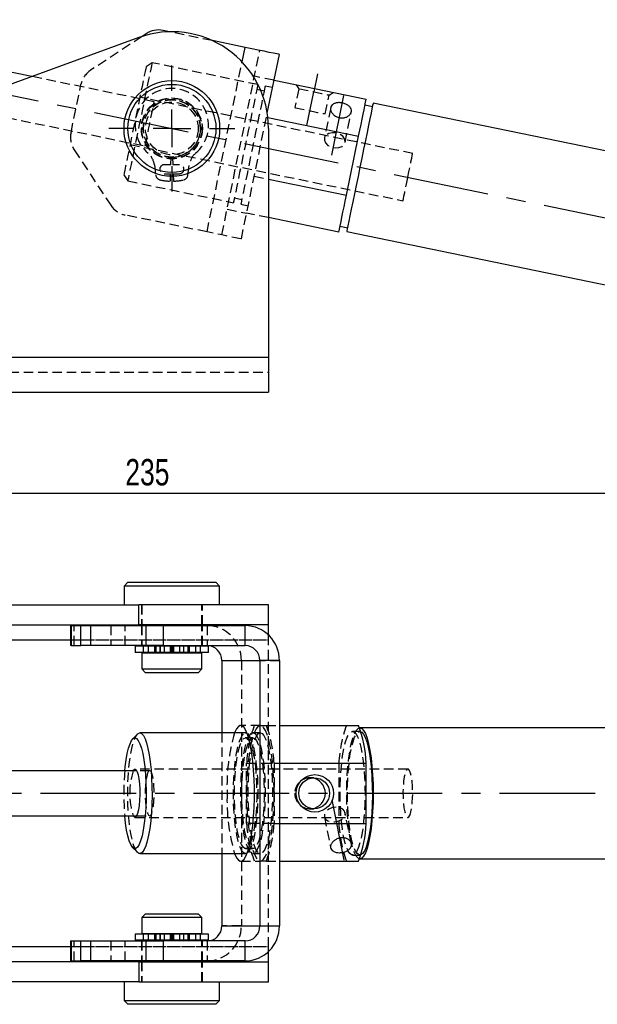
# Model space of a CAD drawing. Extents: x 31 to 414, y 9 to 274.
# Tile 5 of 8: x 146 to 222, y 131 to 261. Entities that reach past the tile are written whole.
import ezdxf

# ---------------------------------------------------------------- set-up
doc = ezdxf.new("R2010")
doc.units = 0
doc.linetypes.add('CENTERX2', pattern=[20.32, 12.7, -2.54, 2.54, -2.54])
doc.linetypes.add('HIDDEN', pattern=[1.905, 1.27, -0.635])
doc.layers.get('0').update_dxf_attribs({"linetype": 'CONTINUOUS'})
doc.styles.add('SLDTEXTSTYLE0', font='TXT', dxfattribs={"width": 0.75})
doc.dimstyles.new('SLDDIMSTYLE0', dxfattribs={"dimtxt": 3.5, "dimasz": 3.302, "dimexe": 0, "dimexo": 0.0625, "dimgap": 0.875, "dimtad": 1, "dimdec": 0, "dimrnd": 1e-09, "dimzin": 12, "dimtxsty": 'SLDTEXTSTYLE0', "dimsah": 1, "dimcen": 0.09, "dimazin": 3, "dimtfac": 1, "dimtdec": 0, "dimtofl": 0, "dimtmove": 0, "dimatfit": 3, "dimtolj": 1, "dimtzin": 12})

# ---------------------------------------------------------------- blocks, each defined once
blk = doc.blocks.new('_D')
at = {"color": 179, "linetype": 'CONTINUOUS'}
for p, q in [((54.88, 236.09), (54.88, 197.54)), ((289.81, 227.85), (289.81, 197.54)), ((54.88, 198.54), (289.81, 198.54))]:
    blk.add_line(p, q, dxfattribs=at)
for points in [[(54.88, 198.54), (58.18, 198.03), (58.18, 199.05)], [(289.81, 198.54), (286.51, 199.05), (286.51, 198.03)]]:
    blk.add_solid(points, dxfattribs=at)
at = {"color": 179, "linetype": 'CONTINUOUS', "insert": (159.73, 203.05, 0.1), "char_height": 3.5, "attachment_point": 1, "style": 'SLDTEXTSTYLE0'}
blk.add_mtext('235', dxfattribs=at)
blk = doc.blocks.new('SW_CENTERMARKSYMBOL_1')
at = {"color": 0, "linetype": 'CONTINUOUS'}
for p, q in [((0, 5), (0, 8.35)), ((0, 0), (0, 2.5)), ((-5, 0), (-8.35, 0)), ((0, 0), (-2.5, 0)), ((0, 0), (0, -2.5)), ((0, 0), (2.5, 0)), ((5, 0), (8.35, 0)), ((0, -5), (0, -8.35))]:
    blk.add_line(p, q, dxfattribs=at)

msp = doc.modelspace()

# ---------------------------------------------------------------- linework, layer by layer
at = {"color": 179, "linetype": 'CENTERX2'}
for p, q in [((95.928338, 261.342951), (258.456716, 227.827239)), ((185.265091, 254.151865), (184.773306, 251.767043)), ((183.851336, 247.296115), (184.773306, 251.767043)), ((187.12836, 243.38204), (188.757382, 251.281688)), ((107.830221, 158.701592), (258.456716, 158.701592)), ((187.136354, 157.833582), (188.749388, 149.846884))]:
    msp.add_line(p, q, dxfattribs=at)
at = {"color": 7, "linetype": 'CONTINUOUS'}
for p, q in [((161.514152, 258.974226), (99.994001, 236.582724)), ((147.320681, 253.808226), (121.769312, 259.077289)), ((162.493665, 259.482056), (161.94933, 259.12384)), ((165.573858, 259.744044), (164.748736, 259.914196)), ((175.627202, 257.670898), (171.283473, 258.566639)), ((178.576731, 248.950321), (180.181377, 256.731761)), ((179.474503, 253.303887), (191.71691, 250.779324)), ((192.53473, 249.793845), (191.555337, 249.99581)), ((260.213815, 236.347956), (192.635716, 250.283541)), ((178.656467, 248.370244), (190.707654, 245.885114)), ((178.739466, 246.912932), (178.739466, 216.562932)), ((189.090796, 238.044465), (190.707654, 245.885114)), ((178.739466, 240.17906), (189.090796, 238.044465)), ((188.081541, 233.150255), (178.739466, 235.076727)), ((188.243114, 233.933769), (189.222508, 233.731804)), ((189.121523, 233.242108), (256.699615, 219.306522)), ((96.704103, 216.562932), (178.739466, 216.562932)), ((178.739466, 216.562932), (178.739466, 211.912931)), ((96.704103, 211.912931), (178.739466, 211.912931)), ((160.054103, 186.701593), (159.554102, 186.201592)), ((159.554102, 186.201592), (159.554102, 183.701593)), ((159.895856, 186.201592), (159.554102, 186.201592)), ((172.254101, 186.201592), (159.895856, 186.201592)), ((160.054103, 186.701593), (160.36895, 186.701593)), ((160.36895, 186.701593), (171.754104, 186.701593)), ((172.254101, 186.201592), (171.754104, 186.701593)), ((172.254101, 183.701593), (172.254101, 186.201592)), ((99.994001, 183.701593), (161.514152, 183.701593)), ((161.514152, 181.051593), (161.514152, 183.701593)), ((178.739466, 183.701593), (161.514152, 183.701593)), ((178.739466, 181.051593), (178.739466, 183.701593)), ((99.994001, 181.051593), (161.514152, 181.051593)), ((152.452302, 180.951593), (152.452302, 178.301593)), ((152.452302, 180.951593), (152.514123, 180.951593)), ((152.514123, 180.951593), (152.514123, 178.301593)), ((152.514123, 180.951593), (153.829869, 180.951593)), ((153.829869, 178.301593), (153.829869, 180.951593)), ((153.829869, 180.951593), (155.118876, 180.951593)), ((155.118876, 180.951593), (155.118876, 178.301593)), ((155.118876, 180.951593), (162.493665, 180.951593)), ((178.739466, 181.051593), (161.514152, 181.051593)), ((161.904101, 181.051593), (161.904101, 180.951593)), ((162.493665, 178.301593), (162.493665, 180.951593)), ((162.493665, 180.951593), (164.748736, 180.951593)), ((164.748736, 180.951593), (164.748736, 178.301593)), ((164.748736, 180.951593), (175.627202, 180.951593)), ((169.904102, 180.951593), (169.904102, 181.051593)), ((175.627202, 178.301593), (175.627202, 180.951593)), ((178.739466, 179.696356), (178.739466, 181.051593)), ((152.514123, 178.301593), (152.452302, 178.301593)), ((152.514123, 178.301593), (153.829869, 178.301593)), ((155.118876, 178.301593), (153.829869, 178.301593)), ((162.493665, 178.301593), (155.118876, 178.301593)), ((161.031452, 178.201593), (161.031452, 177.401592)), ((170.776755, 178.201593), (161.031452, 178.201593)), ((161.904101, 178.301593), (161.904101, 178.201593)), ((164.748736, 178.301593), (162.493665, 178.301593)), ((164.748736, 178.301593), (175.627202, 178.301593)), ((169.904102, 178.201593), (169.904102, 178.301593)), ((170.776755, 177.401592), (170.776755, 178.201593)), ((170.776755, 177.401592), (161.031452, 177.401592)), ((161.904101, 177.301593), (161.904101, 175.201592)), ((169.904102, 177.301593), (161.904101, 177.301593)), ((162.104104, 177.401592), (162.104104, 177.301593)), ((169.704102, 177.301593), (169.704102, 177.401592)), ((169.904102, 175.201592), (169.904102, 177.301593)), ((161.904101, 175.201592), (162.404102, 174.701593)), ((161.904101, 175.201592), (169.904102, 175.201592)), ((169.404101, 174.701593), (169.904102, 175.201592)), ((172.536862, 176.301592), (177.58599, 176.301592)), ((172.536862, 176.301592), (172.536862, 166.701593)), ((180.181377, 176.301592), (177.58599, 176.301592)), ((177.58599, 176.301592), (177.58599, 141.101593)), ((180.181377, 176.301592), (180.181377, 141.101593)), ((169.404101, 174.701593), (162.404102, 174.701593)), ((180.181377, 167.701592), (190.707654, 167.701592)), ((258.456715, 167.401593), (190.878615, 167.401593)), ((161.32525, 166.529646), (160.701652, 165.87894)), ((175.698028, 166.701593), (161.658437, 166.701593)), ((175.698028, 166.701593), (175.924354, 166.622716)), ((180.181377, 162.704404), (191.71691, 162.704404)), ((191.71691, 154.698781), (191.71691, 162.704404)), ((161.232036, 161.701592), (126.738187, 161.701592)), ((126.738187, 155.701592), (161.232036, 155.701592)), ((180.181377, 154.698781), (191.71691, 154.698781)), ((160.701652, 151.524245), (161.32525, 150.873538)), ((161.658437, 150.701592), (175.698028, 150.701592)), ((172.536862, 150.701592), (172.536862, 141.101593)), ((180.181377, 149.701593), (190.707654, 149.701593)), ((190.878615, 150.001592), (258.456715, 150.001592)), ((162.404102, 142.701592), (161.904101, 142.201593)), ((162.404102, 142.701592), (165.904101, 142.701592)), ((165.904101, 142.701592), (169.404101, 142.701592)), ((169.904102, 142.201593), (169.404101, 142.701592)), ((161.904101, 142.201593), (161.904101, 140.101592)), ((165.904101, 142.201593), (161.904101, 142.201593)), ((169.904102, 142.201593), (165.904101, 142.201593)), ((169.904102, 140.101592), (169.904102, 142.201593)), ((172.536862, 141.101593), (177.58599, 141.101593)), ((177.58599, 141.101593), (180.181377, 141.101593)), ((161.031452, 140.001593), (161.031452, 139.201592)), ((170.776755, 140.001593), (161.031452, 140.001593)), ((161.904101, 140.101592), (165.904101, 140.101592)), ((162.104104, 140.101592), (162.104104, 140.001593)), ((165.904101, 140.101592), (169.904102, 140.101592)), ((169.704102, 140.001593), (169.704102, 140.101592)), ((170.776755, 139.201592), (170.776755, 140.001593)), ((152.452302, 139.101592), (152.452302, 136.451592)), ((152.452302, 139.101592), (152.514123, 139.101592)), ((152.514123, 139.101592), (152.514123, 136.451592)), ((152.514123, 139.101592), (153.829869, 139.101592)), ((153.829869, 136.451592), (153.829869, 139.101592)), ((153.829869, 139.101592), (155.118876, 139.101592)), ((155.118876, 139.101592), (155.118876, 136.451592)), ((155.118876, 139.101592), (162.493665, 139.101592)), ((170.776755, 139.201592), (161.031452, 139.201592)), ((161.904101, 139.201592), (161.904101, 139.101592)), ((162.493665, 136.451592), (162.493665, 139.101592)), ((162.493665, 139.101592), (164.748736, 139.101592)), ((164.748736, 139.101592), (164.748736, 136.451592)), ((175.627202, 139.101592), (164.748736, 139.101592)), ((169.904102, 139.101592), (169.904102, 139.201592)), ((175.627202, 136.451592), (175.627202, 139.101592)), ((178.739466, 136.351592), (178.739466, 137.706829)), ((161.514152, 136.351592), (99.994001, 136.351592)), ((152.514123, 136.451592), (152.452302, 136.451592)), ((152.514123, 136.451592), (153.829869, 136.451592)), ((155.118876, 136.451592), (153.829869, 136.451592)), ((162.493665, 136.451592), (155.118876, 136.451592)), ((161.514152, 136.351592), (178.739466, 136.351592)), ((161.514152, 136.351592), (161.514152, 133.701592)), ((161.904101, 136.451592), (161.904101, 136.351592)), ((164.748736, 136.451592), (162.493665, 136.451592)), ((175.627202, 136.451592), (164.748736, 136.451592)), ((169.904102, 136.351592), (169.904102, 136.451592)), ((178.739466, 133.701592), (178.739466, 136.351592)), ((161.514152, 133.701592), (99.994001, 133.701592)), ((159.554102, 133.701592), (159.554102, 131.201593)), ((161.514152, 133.701592), (178.739466, 133.701592)), ((172.254101, 131.201593), (172.254101, 133.701592)), ((159.554102, 131.201593), (160.054103, 130.701592)), ((159.554102, 131.201593), (172.254101, 131.201593)), ((171.754104, 130.701592), (160.054103, 130.701592)), ((171.754104, 130.701592), (172.254101, 131.201593))]:
    msp.add_line(p, q, dxfattribs=at)
at = {"color": 7, "linetype": 'HIDDEN'}
for p, q in [((161.94933, 259.12384), (155.118876, 254.628854)), ((171.283473, 258.566639), (165.573858, 259.744044)), ((170.578078, 233.18608), (175.627202, 257.670898)), ((172.536862, 232.78215), (177.58599, 257.266969)), ((163.274155, 255.623592), (162.48855, 255.106603)), ((177.313753, 252.728424), (163.274155, 255.623592)), ((170.578078, 233.18608), (175.227829, 255.734195)), ((163.57182, 250.457005), (147.320681, 253.808226)), ((179.474503, 253.303887), (176.879108, 253.839094)), ((152.514123, 246.348243), (153.829869, 252.728711)), ((179.272533, 252.324494), (178.293139, 252.526459)), ((182.750859, 252.184101), (182.23282, 249.671959)), ((182.412677, 252.697991), (182.750859, 252.184101)), ((197.89096, 243.584109), (161.653426, 251.056814)), ((178.158835, 251.875163), (177.179441, 252.077127)), ((186.27771, 248.837843), (186.795749, 251.349986)), ((186.795749, 251.349986), (187.309646, 251.688166)), ((136.576366, 249.897615), (162.360028, 244.580649)), ((186.996229, 249.673204), (186.161139, 245.623576)), ((175.132253, 232.246942), (178.576731, 248.950321)), ((178.46524, 248.409676), (178.656467, 248.370244)), ((188.903437, 245.058074), (189.738535, 249.107702)), ((160.360851, 244.7887), (196.598381, 237.315995)), ((152.946264, 244.093175), (157.799468, 236.718383)), ((165.766664, 242.104605), (165.795532, 243.114483)), ((166.012675, 243.114483), (166.041539, 242.104605)), ((163.582396, 242.08865), (163.762123, 240.723487)), ((165.766664, 242.104605), (164.904103, 242.104605)), ((166.904104, 242.104605), (166.041539, 242.104605)), ((168.046084, 240.723487), (168.22581, 242.08865)), ((159.525726, 240.738911), (160.042715, 239.953309)), ((164.904103, 240.904605), (165.732366, 240.904605)), ((165.704102, 239.91579), (165.732366, 240.904605)), ((166.075837, 240.904605), (166.104101, 239.91579)), ((166.075837, 240.904605), (166.904104, 240.904605)), ((176.84839, 240.569027), (178.739466, 240.17906)), ((160.042715, 239.953309), (174.08231, 237.05814)), ((174.216617, 237.709436), (175.196007, 237.507471)), ((175.061703, 236.856175), (176.041097, 236.65421)), ((170.578078, 233.18608), (159.699608, 235.429378)), ((173.243739, 236.210024), (175.839134, 235.674817)), ((178.739466, 235.076727), (175.839134, 235.674817)), ((96.704103, 216.562932), (178.739466, 216.562932)), ((96.704103, 214.562931), (178.739466, 214.562931)), ((161.854104, 183.701593), (161.854104, 181.051593)), ((161.904101, 183.701593), (161.904101, 181.051593)), ((169.904102, 181.051593), (169.904102, 183.701593)), ((169.954103, 181.051593), (169.954103, 183.701593)), ((152.946264, 178.301593), (152.946264, 180.951593)), ((157.799468, 180.951593), (157.799468, 178.301593)), ((159.699608, 178.301593), (159.699608, 180.951593)), ((161.854104, 180.951593), (161.854104, 178.301593)), ((161.904101, 180.951593), (161.904101, 178.301593)), ((169.904102, 178.301593), (169.904102, 180.951593)), ((169.954103, 178.301593), (169.954103, 180.951593)), ((170.578078, 180.951593), (170.578078, 178.301593)), ((96.704103, 179.051592), (178.739466, 179.051592)), ((152.452302, 179.051592), (178.739466, 179.051592)), ((178.739466, 179.051592), (178.739466, 179.696356)), ((178.739466, 138.351593), (178.739466, 179.051592)), ((162.104104, 178.201593), (162.104104, 177.401592)), ((162.104104, 178.201593), (162.104104, 177.401592)), ((162.743509, 178.201593), (162.743509, 177.401592)), ((163.582396, 178.201593), (163.582396, 177.401592)), ((163.762123, 178.201593), (163.762123, 177.401592)), ((164.304104, 178.201593), (164.304104, 177.401592)), ((164.337896, 178.201593), (164.337896, 177.401592)), ((164.904103, 178.201593), (164.904103, 177.401592)), ((165.704102, 178.201593), (165.704102, 177.401592)), ((165.732366, 177.401592), (165.732366, 178.201593)), ((165.766664, 178.201593), (165.766664, 177.401592)), ((165.795532, 178.201593), (165.795532, 177.401592)), ((166.012675, 178.201593), (166.012675, 177.401592)), ((166.041539, 177.401592), (166.041539, 178.201593)), ((166.075837, 178.201593), (166.075837, 177.401592)), ((166.104101, 178.201593), (166.104101, 177.401592)), ((166.904104, 178.201593), (166.904104, 177.401592)), ((167.470307, 178.201593), (167.470307, 177.401592)), ((167.504102, 177.401592), (167.504102, 178.201593)), ((168.046084, 178.201593), (168.046084, 177.401592)), ((168.22581, 178.201593), (168.22581, 177.401592)), ((169.064694, 178.201593), (169.064694, 177.401592)), ((169.704102, 177.401592), (169.704102, 178.201593)), ((169.704102, 177.401592), (169.704102, 178.201593)), ((172.536862, 176.301592), (175.132253, 176.301592)), ((175.132253, 176.301592), (180.181377, 176.301592)), ((175.132253, 176.301592), (175.132253, 141.101593)), ((177.656815, 167.701592), (175.061428, 167.701592)), ((177.656815, 167.701592), (178.46524, 167.701592)), ((178.46524, 167.701592), (180.181377, 167.701592)), ((172.536862, 166.701593), (172.536862, 150.701592)), ((176.677421, 166.036593), (175.698028, 166.036593)), ((177.656815, 166.701593), (176.677421, 166.701593)), ((190.878615, 166.901593), (189.899222, 166.901593)), ((190.878615, 166.901593), (191.009112, 166.876097)), ((175.839134, 154.698781), (175.839134, 162.704404)), ((175.839134, 162.704404), (179.474503, 162.704404)), ((179.474503, 162.704404), (180.181377, 162.704404)), ((179.474503, 162.704404), (179.474503, 154.698781)), ((188.081541, 162.704404), (188.081541, 154.698781)), ((197.244667, 161.901592), (161.00714, 161.901592)), ((162.965924, 161.701592), (161.232036, 161.701592)), ((184.773304, 160.766592), (184.255265, 160.766592)), ((161.00714, 155.501593), (197.244667, 155.501593)), ((161.232036, 155.701592), (162.965924, 155.701592)), ((184.255265, 156.636593), (184.773304, 156.636593)), ((186.159999, 155.59601), (186.994158, 151.4658)), ((189.738744, 152.020109), (188.904584, 156.15032)), ((179.474503, 154.698781), (175.839134, 154.698781)), ((179.474503, 154.698781), (180.181377, 154.698781)), ((175.698028, 151.366592), (176.677421, 151.366592)), ((176.677421, 150.701592), (177.656815, 150.701592)), ((189.899222, 150.501592), (190.878615, 150.501592)), ((175.061428, 149.701593), (177.656815, 149.701593)), ((178.46524, 149.701593), (177.656815, 149.701593)), ((178.46524, 149.701593), (180.181377, 149.701593)), ((175.132253, 141.101593), (172.536862, 141.101593)), ((175.132253, 141.101593), (180.181377, 141.101593)), ((162.104104, 140.001593), (162.104104, 139.201592)), ((162.104104, 140.001593), (162.104104, 139.201592)), ((162.743509, 140.001593), (162.743509, 139.201592)), ((163.582396, 140.001593), (163.582396, 139.201592)), ((163.762123, 140.001593), (163.762123, 139.201592)), ((164.304104, 140.001593), (164.304104, 139.201592)), ((164.337896, 140.001593), (164.337896, 139.201592)), ((164.904103, 140.001593), (164.904103, 139.201592)), ((165.704102, 140.001593), (165.704102, 139.201592)), ((165.732366, 139.201592), (165.732366, 140.001593)), ((165.766664, 140.001593), (165.766664, 139.201592)), ((165.795532, 140.001593), (165.795532, 139.201592)), ((166.012675, 140.001593), (166.012675, 139.201592)), ((166.041539, 139.201592), (166.041539, 140.001593)), ((166.075837, 140.001593), (166.075837, 139.201592)), ((166.104101, 140.001593), (166.104101, 139.201592)), ((166.904104, 140.001593), (166.904104, 139.201592)), ((167.470307, 140.001593), (167.470307, 139.201592)), ((167.504102, 139.201592), (167.504102, 140.001593)), ((168.046084, 140.001593), (168.046084, 139.201592)), ((168.22581, 140.001593), (168.22581, 139.201592)), ((169.064694, 140.001593), (169.064694, 139.201592)), ((169.704102, 139.201592), (169.704102, 140.001593)), ((169.704102, 139.201592), (169.704102, 140.001593)), ((152.946264, 136.451592), (152.946264, 139.101592)), ((157.799468, 139.101592), (157.799468, 136.451592)), ((159.699608, 136.451592), (159.699608, 139.101592)), ((161.854104, 139.101592), (161.854104, 136.451592)), ((161.904101, 139.101592), (161.904101, 136.451592)), ((169.904102, 136.451592), (169.904102, 139.101592)), ((169.954103, 136.451592), (169.954103, 139.101592)), ((170.578078, 139.101592), (170.578078, 136.451592)), ((96.704103, 138.351593), (178.739466, 138.351593)), ((152.452302, 138.351593), (178.739466, 138.351593)), ((178.739466, 137.706829), (178.739466, 138.351593)), ((161.854104, 136.351592), (161.854104, 133.701592)), ((161.904101, 136.351592), (161.904101, 133.701592)), ((169.904102, 133.701592), (169.904102, 136.351592)), ((169.954103, 133.701592), (169.954103, 136.351592))]:
    msp.add_line(p, q, dxfattribs=at)
at = {"color": 8, "linetype": 'CONTINUOUS'}
for p, q in [((175.227829, 255.734195), (175.627202, 257.670898)), ((96.704103, 179.051592), (152.452302, 179.051592)), ((96.704103, 138.351593), (152.452302, 138.351593))]:
    msp.add_line(p, q, dxfattribs=at)
at = {"color": 7, "linetype": 'CONTINUOUS', "flags": 128}
for points in [[(180.181377, 256.731761), (180.09387, 256.749806), (179.834709, 256.803249), (179.413863, 256.890034), (178.847492, 257.006828), (178.157367, 257.149141), (177.370012, 257.311506), (176.515677, 257.487682), (175.627202, 257.670898)], [(192.635716, 250.283541), (192.617827, 250.196813), (192.56454, 249.938392), (192.476929, 249.513541), (192.356781, 248.930907), (192.20654, 248.202352), (192.029268, 247.342707), (191.828572, 246.369472), (191.608541, 245.302458), (191.373647, 244.163388), (191.128679, 242.975449), (190.878615, 241.762825), (190.628559, 240.5502), (190.383584, 239.362261), (190.148697, 238.223191), (189.928659, 237.156177), (189.727963, 236.182941), (189.550691, 235.323296), (189.400457, 234.594741), (189.280309, 234.012108), (189.192698, 233.587257), (189.139404, 233.328836), (189.121523, 233.242108)], [(190.707654, 245.885114), (190.870755, 246.676041), (191.025682, 247.427355), (191.171147, 248.132739), (191.305914, 248.786262), (191.428848, 249.382428), (191.538923, 249.916226), (191.635214, 250.383167), (191.71691, 250.779324)], [(188.081541, 233.150255), (188.163236, 233.546412), (188.25952, 234.013353), (188.369602, 234.54715), (188.492537, 235.143317), (188.627303, 235.79684), (188.772761, 236.502224), (188.927696, 237.253538), (189.090796, 238.044465)], [(174.228702, 150.701592), (174.264603, 150.612446), (174.499728, 150.142084), (174.745784, 149.838323), (174.997986, 149.707075), (175.251425, 149.750895), (175.501161, 149.968931), (175.742344, 150.356938), (175.970264, 150.907364), (176.180505, 151.609496), (176.36896, 152.449667), (176.531964, 153.411525), (176.666342, 154.476348), (176.769488, 155.623411), (176.839389, 156.830387), (176.874683, 158.073784), (176.874683, 159.329401), (176.839389, 160.572798), (176.769488, 161.779774), (176.666342, 162.926837), (176.531964, 163.99166), (176.36896, 164.953518), (176.180505, 165.793689), (175.970264, 166.495821), (175.742344, 167.046247), (175.501161, 167.434254), (175.251425, 167.65229), (174.997986, 167.69611), (174.745784, 167.564862), (174.499728, 167.261101), (174.264603, 166.790739), (174.228702, 166.701593)], [(190.833152, 167.398679), (190.878615, 167.401593), (191.128679, 167.313039), (191.373647, 167.049181), (191.608541, 166.615391), (191.828572, 166.020498), (192.029268, 165.276614), (192.20654, 164.398881), (192.356781, 163.405168), (192.476929, 162.315703), (192.56454, 161.152666), (192.617827, 159.939732), (192.635716, 158.701592), (192.617827, 157.463453), (192.56454, 156.250519), (192.476929, 155.087482), (192.356781, 153.998017), (192.20654, 153.004304), (192.029268, 152.126571), (191.828572, 151.382687), (191.608541, 150.787794), (191.373647, 150.354004), (191.128679, 150.090146), (190.878615, 150.001592), (190.833152, 150.004506)], [(161.00714, 166.036593), (161.233277, 165.950629), (161.454112, 165.694755), (161.664472, 165.274967), (161.859423, 164.701105), (162.0344, 163.986619), (162.185297, 163.148256), (162.308578, 162.205667), (162.401356, 161.180946), (162.461456, 160.098111), (162.487466, 158.982543), (162.478779, 157.86039), (162.435595, 156.757953), (162.358933, 155.701074), (162.250586, 154.714525), (162.113093, 153.821429), (161.949676, 153.042719), (161.764168, 152.396649), (161.560916, 151.898362), (161.344685, 151.559537), (161.120538, 151.388115), (160.893739, 151.388115), (160.669596, 151.559537), (160.453361, 151.898362), (160.250109, 152.396649), (160.064601, 153.042719), (159.901184, 153.821429), (159.763691, 154.714525), (159.655344, 155.701074), (159.655296, 155.701592)], [(159.655296, 161.701592), (159.705699, 162.205667), (159.82898, 163.148256), (159.97988, 163.986619), (160.154854, 164.701105), (160.349805, 165.274967), (160.560165, 165.694755), (160.781004, 165.950629), (161.00714, 166.036593)], [(161.658437, 166.701593), (161.893685, 166.61634), (162.123923, 166.362397), (162.34424, 165.945178), (162.549936, 165.373575), (162.736636, 164.65977), (162.900355, 163.818977), (163.037602, 162.869115), (163.145457, 161.83043), (163.221617, 160.72506), (163.264461, 159.576562), (163.273078, 158.409416), (163.24728, 157.248498), (163.187616, 156.118549), (163.095363, 155.043654), (162.972484, 154.046721), (162.821599, 153.148999), (162.645922, 152.369621), (162.449196, 151.725197), (162.235622, 151.229463), (162.009743, 150.892985), (161.776376, 150.722934), (161.540494, 150.722934), (161.32525, 150.873538)], [(161.32525, 166.529646), (161.423184, 166.61634), (161.658437, 166.701593)], [(191.009112, 166.876097), (191.119746, 166.814208), (191.355743, 166.553918), (191.581563, 166.126268), (191.792407, 165.540375), (191.983775, 164.808724), (192.151584, 163.946911), (192.292266, 162.973303), (192.402818, 161.908651), (192.480878, 160.775646), (192.524799, 159.598436), (192.533628, 158.402112), (192.507186, 157.21217), (192.446031, 156.053973), (192.351468, 154.952205), (192.225516, 153.930349), (192.070857, 153.010184), (191.890792, 152.211321), (191.689149, 151.550787), (191.470229, 151.042661), (191.238709, 150.69777), (191.009112, 150.527088)], [(161.00714, 161.901592), (161.156182, 161.815336), (161.297191, 161.561217), (161.422566, 161.152935), (161.525541, 160.6125), (161.600572, 159.969048), (161.64361, 159.257267), (161.652335, 158.515529), (161.626276, 157.783822), (161.566839, 157.101593), (161.477231, 156.505619), (161.36228, 156.028031), (161.228184, 155.694576), (161.082168, 155.52323), (160.932109, 155.52323), (160.786097, 155.694576), (160.782241, 155.701592)], [(160.782241, 161.701592), (160.858095, 161.815336), (161.00714, 161.901592)], [(175.924354, 150.780469), (175.81597, 150.722934), (175.698028, 150.701592)]]:
    msp.add_lwpolyline(points, dxfattribs=at)
at = {"color": 7, "linetype": 'HIDDEN', "flags": 128}
for points in [[(162.48855, 255.106603), (162.478779, 255.059205), (162.435595, 254.849806), (162.358933, 254.478042), (162.250586, 253.952629), (162.113093, 253.28588), (161.949676, 252.493424), (161.764168, 251.593836), (161.560916, 250.608201), (161.344685, 249.559622), (161.120538, 248.472675), (160.893739, 247.372839), (160.669596, 246.285893), (160.453361, 245.237313), (160.250109, 244.251678), (160.064601, 243.35209), (159.901184, 242.559634), (159.763691, 241.892886), (159.655344, 241.367472), (159.578681, 240.995709), (159.535502, 240.786309), (159.525726, 240.738911)], [(163.274155, 255.623592), (163.273078, 255.618365), (163.24728, 255.49326), (163.187616, 255.20394), (163.095363, 254.756572), (162.972484, 254.160691), (162.821599, 253.428996), (162.645922, 252.577083), (162.449196, 251.623109), (162.235622, 250.587405), (162.009743, 249.492047), (161.776376, 248.360379), (161.540494, 247.216522), (161.307131, 246.084854), (161.081251, 244.989496), (160.867673, 243.953792), (160.670948, 242.999817), (160.495274, 242.147905), (160.344385, 241.41621), (160.221506, 240.820328), (160.129253, 240.372961), (160.069593, 240.083641), (160.043791, 239.958536), (160.042715, 239.953309)], [(177.313753, 252.728424), (177.312673, 252.723197), (177.286871, 252.598092), (177.227214, 252.308772), (177.134961, 251.861404), (177.012079, 251.265522), (176.86119, 250.533828), (176.685513, 249.681915), (176.488795, 248.72794), (176.275217, 247.692237), (176.049337, 246.596878), (175.81597, 245.465211), (175.580092, 244.321353), (175.346725, 243.189686), (175.120846, 242.094327), (174.907268, 241.058624), (174.710542, 240.104649), (174.534869, 239.252736), (174.38398, 238.521041), (174.261101, 237.92516), (174.168848, 237.477792), (174.109187, 237.188473), (174.083386, 237.063367), (174.08231, 237.05814)], [(178.293139, 252.526459), (178.292066, 252.521231), (178.266265, 252.396126), (178.206601, 252.106807), (178.114348, 251.659439), (177.991473, 251.063557), (177.840584, 250.331863), (177.664906, 249.47995), (177.468189, 248.525975), (177.25461, 247.490272), (177.028731, 246.394913), (176.795364, 245.263246), (176.559486, 244.119388), (176.326119, 242.98772), (176.10024, 241.892362), (175.886661, 240.856659), (175.689936, 239.902685), (175.514259, 239.050771), (175.363377, 238.319077), (175.240495, 237.723195), (175.148242, 237.275827), (175.088577, 236.986507), (175.062784, 236.861402), (175.061703, 236.856175)], [(182.750859, 252.184101), (182.840713, 252.165572), (183.10228, 252.111633), (183.512331, 252.027074), (184.034423, 251.919412), (184.622169, 251.79821), (185.223341, 251.674239), (185.784527, 251.558514), (186.255865, 251.461318), (186.59547, 251.391287), (186.773159, 251.354644), (186.795749, 251.349986)], [(162.360028, 244.580649), (162.364446, 244.602071), (162.399404, 244.771583), (162.467283, 245.100754), (162.56414, 245.570454), (162.684352, 246.153388), (162.820925, 246.815675), (162.965924, 247.518827), (163.110924, 248.221979), (163.247496, 248.884267), (163.367708, 249.4672), (163.464565, 249.9369), (163.532448, 250.266071), (163.567402, 250.435583), (163.57182, 250.457005)], [(182.23282, 249.671959), (182.322674, 249.65343), (182.584242, 249.59949), (182.994292, 249.514932), (183.516384, 249.407269), (184.10413, 249.286068), (184.705303, 249.162097), (185.266488, 249.046372), (185.737826, 248.949176), (186.077424, 248.879145), (186.25512, 248.842501), (186.27771, 248.837843)], [(187.732228, 246.310375), (187.223405, 246.347045), (186.756306, 246.247819), (186.394007, 246.026099), (186.185435, 245.711829), (186.158769, 245.347453), (186.317601, 244.982181), (186.640487, 244.665347), (187.083811, 244.43974), (187.587709, 244.335829), (188.084119, 244.367649), (188.506, 244.530901), (188.796379, 244.803538), (188.916036, 245.148739), (188.848809, 245.519882), (188.603782, 245.866843), (188.214042, 246.142762), (187.732228, 246.310375)], [(197.244667, 240.450052), (197.393716, 241.172815), (197.534726, 241.856614), (197.660096, 242.464584), (197.763071, 242.963951), (197.838106, 243.327793), (197.88114, 243.536495), (197.89096, 243.584109)], [(196.598381, 237.315995), (196.608201, 237.363609), (196.651236, 237.572311), (196.726271, 237.936152), (196.829245, 238.435519), (196.954616, 239.043489), (197.095626, 239.727289), (197.244667, 240.450052)], [(175.132253, 232.246942), (175.044746, 232.264987), (174.785585, 232.31843), (174.364735, 232.405217), (173.798364, 232.52201), (173.108243, 232.664324), (172.320884, 232.826688), (171.466552, 233.002863), (170.578078, 233.18608)], [(175.839134, 158.701592), (175.856822, 157.449035), (175.909542, 156.220856), (175.996274, 155.040963), (176.115335, 153.932319), (176.264391, 152.916504), (176.440545, 152.013289), (176.640377, 151.240254), (176.859998, 150.612446), (177.095123, 150.142084), (177.341179, 149.838323), (177.593381, 149.707075), (177.846812, 149.750895), (178.096556, 149.968931), (178.337731, 150.356938), (178.565659, 150.907364), (178.775892, 151.609496), (178.964347, 152.449667), (179.127351, 153.411525), (179.261737, 154.476348), (179.364883, 155.623411), (179.434777, 156.830387), (179.47007, 158.073784), (179.47007, 159.329401), (179.434777, 160.572798), (179.364883, 161.779774), (179.261737, 162.926837), (179.127351, 163.99166), (178.964347, 164.953518), (178.775892, 165.793689), (178.565659, 166.495821), (178.337731, 167.046247), (178.096556, 167.434254), (177.846812, 167.65229), (177.593381, 167.69611), (177.341179, 167.564862), (177.095123, 167.261101), (176.859998, 166.790739), (176.640377, 166.162931), (176.440545, 165.389896), (176.264391, 164.486681), (176.115335, 163.470866), (175.996274, 162.362222), (175.909542, 161.182329), (175.856822, 159.95415), (175.839134, 158.701592)], [(190.833152, 150.004506), (190.628559, 150.090146), (190.383584, 150.354004), (190.148697, 150.787794), (189.928659, 151.382687), (189.727963, 152.126571), (189.550691, 153.004304), (189.400457, 153.998017), (189.280309, 155.087482), (189.192698, 156.250519), (189.139404, 157.463453), (189.121523, 158.701592), (189.139404, 159.939732), (189.192698, 161.152666), (189.280309, 162.315703), (189.400457, 163.405168), (189.550691, 164.398881), (189.727963, 165.276614), (189.928659, 166.020498), (190.148697, 166.615391), (190.383584, 167.049181), (190.628559, 167.313039), (190.833152, 167.398679)], [(161.32525, 150.873538), (161.307131, 150.892985), (161.081251, 151.229463), (160.867673, 151.725197), (160.670948, 152.369621), (160.495274, 153.148999), (160.344385, 154.046721), (160.221506, 155.043654), (160.129253, 156.118549), (160.069593, 157.248498), (160.043791, 158.409416), (160.052408, 159.576562), (160.095253, 160.72506), (160.171412, 161.83043), (160.279267, 162.869115), (160.416518, 163.818977), (160.580233, 164.65977), (160.766934, 165.373575), (160.972633, 165.945178), (161.192947, 166.362397), (161.32525, 166.529646)], [(175.698028, 150.701592), (175.580092, 150.722934), (175.346725, 150.892985), (175.120846, 151.229463), (174.907268, 151.725197), (174.710542, 152.369621), (174.534869, 153.148999), (174.38398, 154.046721), (174.261101, 155.043654), (174.168848, 156.118549), (174.109187, 157.248498), (174.083386, 158.409416), (174.092003, 159.576562), (174.134847, 160.72506), (174.211007, 161.83043), (174.318862, 162.869115), (174.456113, 163.818977), (174.619832, 164.65977), (174.806528, 165.373575), (175.012224, 165.945178), (175.232545, 166.362397), (175.462783, 166.61634), (175.698028, 166.701593), (175.698028, 166.701593)], [(175.698028, 166.036593), (175.924168, 165.950629), (176.145003, 165.694755), (176.355362, 165.274967), (176.550314, 164.701105), (176.725291, 163.986619), (176.876188, 163.148256), (176.999473, 162.205667), (177.092247, 161.180946), (177.152344, 160.098111), (177.178354, 158.982543), (177.169666, 157.86039), (177.12649, 156.757953), (177.049824, 155.701074), (176.941477, 154.714525), (176.803984, 153.821429), (176.640571, 153.042719), (176.455059, 152.396649), (176.251807, 151.898362), (176.035576, 151.559537), (175.811433, 151.388115), (175.58463, 151.388115), (175.360486, 151.559537), (175.144256, 151.898362), (174.941004, 152.396649), (174.755492, 153.042719), (174.592078, 153.821429), (174.454581, 154.714525), (174.346235, 155.701074), (174.269572, 156.757953), (174.226393, 157.86039), (174.217705, 158.982543), (174.243715, 160.098111), (174.303812, 161.180946), (174.39659, 162.205667), (174.519871, 163.148256), (174.670771, 163.986619), (174.845748, 164.701105), (175.0407, 165.274967), (175.25106, 165.694755), (175.471895, 165.950629), (175.698028, 166.036593)], [(176.677421, 166.701593), (176.912673, 166.61634), (177.142911, 166.362397), (177.363225, 165.945178), (177.568928, 165.373575), (177.755625, 164.65977), (177.919344, 163.818977), (178.056591, 162.869115), (178.164445, 161.83043), (178.240605, 160.72506), (178.283453, 159.576562), (178.292066, 158.409416), (178.266265, 157.248498), (178.206601, 156.118549), (178.114348, 155.043654), (177.991473, 154.046721), (177.840584, 153.148999), (177.664906, 152.369621), (177.468189, 151.725197), (177.25461, 151.229463), (177.028731, 150.892985), (176.795364, 150.722934), (176.559486, 150.722934), (176.326119, 150.892985), (176.10024, 151.229463), (175.886661, 151.725197), (175.689936, 152.369621), (175.514259, 153.148999), (175.363377, 154.046721), (175.240495, 155.043654), (175.148242, 156.118549), (175.088577, 157.248498), (175.062784, 158.409416), (175.071396, 159.576562), (175.114237, 160.72506), (175.190405, 161.83043), (175.298252, 162.869115), (175.435506, 163.818977), (175.599225, 164.65977), (175.785922, 165.373575), (175.991618, 165.945178), (176.211939, 166.362397), (176.442169, 166.61634), (176.677421, 166.701593)], [(176.677421, 166.036593), (176.903561, 165.950629), (177.124396, 165.694755), (177.334756, 165.274967), (177.529708, 164.701105), (177.704685, 163.986619), (177.855582, 163.148256), (177.978859, 162.205667), (178.071641, 161.180946), (178.131737, 160.098111), (178.157747, 158.982543), (178.14906, 157.86039), (178.105884, 156.757953), (178.029217, 155.701074), (177.920871, 154.714525), (177.783378, 153.821429), (177.619964, 153.042719), (177.434452, 152.396649), (177.231201, 151.898362), (177.01497, 151.559537), (176.790827, 151.388115), (176.564023, 151.388115), (176.33988, 151.559537), (176.123642, 151.898362), (175.92039, 152.396649), (175.734886, 153.042719), (175.571472, 153.821429), (175.433979, 154.714525), (175.325625, 155.701074), (175.248966, 156.757953), (175.205783, 157.86039), (175.197095, 158.982543), (175.223105, 160.098111), (175.283209, 161.180946), (175.375984, 162.205667), (175.499268, 163.148256), (175.650165, 163.986619), (175.825134, 164.701105), (176.020094, 165.274967), (176.230453, 165.694755), (176.451289, 165.950629), (176.677421, 166.036593)], [(175.924354, 166.622716), (175.93328, 166.61634), (176.163517, 166.362397), (176.383831, 165.945178), (176.589534, 165.373575), (176.776231, 164.65977), (176.93995, 163.818977), (177.077197, 162.869115), (177.185052, 161.83043), (177.261211, 160.72506), (177.30406, 159.576562), (177.312673, 158.409416), (177.286871, 157.248498), (177.227214, 156.118549), (177.134961, 155.043654), (177.012079, 154.046721), (176.86119, 153.148999), (176.685513, 152.369621), (176.488795, 151.725197), (176.275217, 151.229463), (176.049337, 150.892985), (175.924354, 150.780469)], [(177.656815, 166.701593), (177.892067, 166.61634), (178.122305, 166.362397), (178.342619, 165.945178), (178.548314, 165.373575), (178.735018, 164.65977), (178.898737, 163.818977), (179.035984, 162.869115), (179.143839, 161.83043), (179.219999, 160.72506), (179.26284, 159.576562), (179.27146, 158.409416), (179.245659, 157.248498), (179.185994, 156.118549), (179.093741, 155.043654), (178.970866, 154.046721), (178.819977, 153.148999), (178.6443, 152.369621), (178.447575, 151.725197), (178.234004, 151.229463), (178.008125, 150.892985), (177.774758, 150.722934), (177.538872, 150.722934), (177.305513, 150.892985), (177.079633, 151.229463), (176.866055, 151.725197), (176.66933, 152.369621), (176.493653, 153.148999), (176.342764, 154.046721), (176.219889, 155.043654), (176.127635, 156.118549), (176.067971, 157.248498), (176.04217, 158.409416), (176.05079, 159.576562), (176.093631, 160.72506), (176.169791, 161.83043), (176.277645, 162.869115), (176.4149, 163.818977), (176.578612, 164.65977), (176.765316, 165.373575), (176.971011, 165.945178), (177.191325, 166.362397), (177.421563, 166.61634), (177.656815, 166.701593)], [(189.899222, 166.901593), (190.14036, 166.814208), (190.376349, 166.553918), (190.602176, 166.126268), (190.813013, 165.540375), (191.004381, 164.808724), (191.172191, 163.946911), (191.312872, 162.973303), (191.423424, 161.908651), (191.501484, 160.775646), (191.545405, 159.598436), (191.554234, 158.402112), (191.527792, 157.21217), (191.466637, 156.053973), (191.372075, 154.952205), (191.246123, 153.930349), (191.091463, 153.010184), (190.911398, 152.211321), (190.709755, 151.550787), (190.490842, 151.042661), (190.259316, 150.69777), (190.020115, 150.523467), (189.778336, 150.523467), (189.539135, 150.69777), (189.307608, 151.042661), (189.088695, 151.550787), (188.887053, 152.211321), (188.70698, 153.010184), (188.552328, 153.930349), (188.426376, 154.952205), (188.331813, 156.053973), (188.270659, 157.21217), (188.244217, 158.402112), (188.253046, 159.598436), (188.296959, 160.775646), (188.375026, 161.908651), (188.485578, 162.973303), (188.62626, 163.946911), (188.794069, 164.808724), (188.985438, 165.540375), (189.196274, 166.126268), (189.422101, 166.553918), (189.658091, 166.814208), (189.899222, 166.901593)], [(191.009112, 150.527088), (190.999508, 150.523467), (190.75773, 150.523467), (190.518529, 150.69777), (190.287002, 151.042661), (190.068089, 151.550787), (189.866446, 152.211321), (189.686373, 153.010184), (189.531714, 153.930349), (189.40577, 154.952205), (189.311207, 156.053973), (189.250052, 157.21217), (189.22361, 158.402112), (189.232439, 159.598436), (189.276353, 160.775646), (189.35442, 161.908651), (189.464972, 162.973303), (189.605654, 163.946911), (189.773463, 164.808724), (189.964831, 165.540375), (190.175668, 166.126268), (190.401495, 166.553918), (190.637485, 166.814208), (190.878615, 166.901593), (190.878615, 166.901593)], [(162.965924, 161.701592), (162.820925, 161.614418), (162.684352, 161.357961), (162.56414, 160.947125), (162.467283, 160.405787), (162.399404, 159.765407), (162.364446, 159.063202), (162.364446, 158.339982), (162.399404, 157.637778), (162.467283, 156.997398), (162.56414, 156.45606), (162.684352, 156.045224), (162.820925, 155.788767), (162.965924, 155.701592), (163.110924, 155.788767), (163.247496, 156.045224), (163.367708, 156.45606), (163.464565, 156.997398), (163.532448, 157.637778), (163.567402, 158.339982), (163.567402, 159.063202), (163.532448, 159.765407), (163.464565, 160.405787), (163.367708, 160.947125), (163.247496, 161.357961), (163.110924, 161.614418), (162.965924, 161.701592)], [(197.244667, 155.501593), (197.393716, 155.587849), (197.534726, 155.841968), (197.660096, 156.25025), (197.763071, 156.790685), (197.838106, 157.434137), (197.88114, 158.145918), (197.889865, 158.887656), (197.86381, 159.619363), (197.80437, 160.301592), (197.714761, 160.897566), (197.599814, 161.375153), (197.465711, 161.708609), (197.319702, 161.879955), (197.16964, 161.879955), (197.023623, 161.708609), (196.889528, 161.375153), (196.77458, 160.897566), (196.684972, 160.301592), (196.625531, 159.619363), (196.599477, 158.887656), (196.608201, 158.145918), (196.651236, 157.434137), (196.726271, 156.790685), (196.829245, 156.25025), (196.954616, 155.841968), (197.095626, 155.587849), (197.244667, 155.501593)], [(187.732228, 156.863115), (187.223405, 156.796266), (186.756306, 156.604747), (186.394007, 156.314424), (186.185435, 155.964506), (186.158769, 155.602253), (186.317601, 155.276588), (186.640487, 155.031493), (187.083811, 154.900072), (187.587709, 154.900072), (188.084119, 155.031493), (188.506, 155.276588), (188.796379, 155.602253), (188.916036, 155.964506), (188.848809, 156.314424), (188.603782, 156.604747), (188.214042, 156.796266), (187.732228, 156.863115)]]:
    msp.add_lwpolyline(points, dxfattribs=at)
at = {"color": 7, "linetype": 'CONTINUOUS'}
for centre, radius in [((165.904103, 246.912932), 6.35), ((165.904103, 246.912932), 5.85), ((184.895276, 158.692801), 2.482614), ((184.803273, 158.709575), 2.05243)]:
    msp.add_circle(centre, radius, dxfattribs=at)
at = {"color": 7, "linetype": 'HIDDEN'}
for radius in [4.05, 4, 3.8, 3.5]:
    msp.add_circle((165.904103, 246.912932), radius, dxfattribs=at)
at = {"color": 7, "linetype": 'CONTINUOUS'}
for centre, radius, start, end in [((165.904103, 246.912932), 12.835361, 0, 110), ((164.14284, 256.976018), 3, 78.34810907, 123.34810907), ((175.578786, 176.349012), 4.602836, 359.40971604, 89.39730223), ((170.55725, 176.321986), 1.979716, 359.40977368, 89.39720718), ((175.606372, 176.32198), 1.979722, 359.40994362, 89.39714618), ((174.460089, 161.819646), 17.279487, 2.93498615, 19.90127625), ((184.21791, 158.701592), 2.069328, 278.23435713, 81.76564287), ((174.460089, 155.583539), 17.279487, 340.09872375, 357.06501385), ((170.55725, 141.081199), 1.979716, 270.60279282, 0.59022632), ((175.606372, 141.081205), 1.979722, 270.60285382, 0.59005638), ((175.578786, 141.054173), 4.602836, 270.60269777, 0.59028396)]:
    msp.add_arc(centre, radius, start, end, dxfattribs=at)
at = {"color": 7, "linetype": 'HIDDEN'}
for centre, radius, start, end in [((156.768048, 252.122816), 3, 123.34810907, 168.34810907), ((165.904103, 247.340281), 4.872651, 310.43907545, 229.56092455), ((165.904103, 246.912932), 3.8, 271.63724508, 268.36275492), ((155.452303, 245.742348), 3, 168.34810907, 213.34810907), ((161.156218, 241.769238), 2.447112, 7.5, 49.56092455), ((170.651987, 241.769238), 2.447112, 130.43907545, 172.5), ((164.904103, 241.504605), 0.6, 90, 270), ((166.904103, 241.504605), 0.6, 270, 90), ((164.505706, 240.821382), 0.75, 187.5, 257.07099632), ((167.3025, 240.821382), 0.75, 282.92900368, 352.5), ((165.904103, 246.912932), 7, 257.07099632, 268.36275492), ((165.904103, 246.912932), 7, 271.63724508, 282.92900368), ((160.305505, 238.367556), 3, 213.34810907, 258.34810907), ((170.529658, 176.349008), 4.602839, 359.40976188, 89.39725638), ((193.095358, 161.819767), 17.278885, 160.09842601, 177.06531159), ((162.217888, 161.819663), 17.279281, 2.93496396, 19.9014626), ((205.337765, 161.819767), 17.278885, 160.09842601, 177.06531159), ((198.612333, 159.638836), 25.385901, 163.84625863, 182.11583323), ((193.767424, 158.701592), 34.243792, 174.9740386, 185.0259614), ((169.967866, 158.701592), 9.66311, 161.91310319, 198.08689681), ((184.26961, 158.727382), 2.036953, 83.10107682, 180.72543657), ((198.612333, 157.764348), 25.385901, 177.88416677, 196.15374137), ((184.26961, 158.675803), 2.036953, 179.27456343, 276.89892318), ((193.095358, 155.583418), 17.278885, 182.93468841, 199.90157399), ((162.217888, 155.583521), 17.279281, 340.0985374, 357.06503604), ((205.337765, 155.583418), 17.278885, 182.93468841, 199.90157399), ((170.529658, 141.054177), 4.602839, 270.60274362, 0.59023812)]:
    msp.add_arc(centre, radius, start, end, dxfattribs=at)
at = {"color": 7, "linetype": 'CONTINUOUS'}
for points in [[(188.153513, 248.353354), (188.002714, 248.397145), (187.701149, 248.484719), (187.33107, 248.755966), (187.073694, 249.088926), (186.959975, 249.450374), (187.001955, 249.789149), (187.192743, 250.066743), (187.511626, 250.257981), (187.926605, 250.349181), (188.292867, 250.338691), (188.654336, 250.277195), (189.007076, 250.166271), (189.386906, 249.943864), (189.654074, 249.657944), (189.77508, 249.332017), (189.734248, 248.998679), (189.538148, 248.695376), (189.209714, 248.457774), (188.785239, 248.320743), (188.414178, 248.307329), (188.20639, 248.344017), (188.153513, 248.353354)], [(188.153513, 150.817352), (188.002714, 150.826584), (187.701149, 150.845045), (187.33107, 150.991564), (187.073694, 151.216174), (186.959975, 151.511343), (187.001955, 151.845934), (187.192743, 152.182693), (187.511626, 152.48145), (187.926605, 152.702426), (188.292867, 152.787464), (188.654336, 152.804542), (189.007076, 152.754238), (189.386906, 152.570582), (189.654074, 152.294508), (189.77508, 151.964003), (189.734248, 151.623578), (189.538148, 151.313263), (189.209714, 151.061349), (188.785239, 150.888992), (188.414178, 150.82303), (188.20639, 150.818504), (188.153513, 150.817352)]]:
    msp.add_open_spline(points, degree=3, knots=[0, 0, 0, 0, 0.053314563, 0.1066169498, 0.1602585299, 0.2141269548, 0.2676289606, 0.3207486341, 0.3740541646, 0.4278295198, 0.4816338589, 0.499999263, 0.5533145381, 0.6066167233, 0.6602584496, 0.7141267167, 0.7676286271, 0.8207483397, 0.8740541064, 0.9278290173, 0.9816344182, 1, 1, 1, 1], dxfattribs=at)

# ---------------------------------------------------------------- block references
at = {"color": 179, "linetype": 'CONTINUOUS'}
msp.add_blockref('SW_CENTERMARKSYMBOL_1', (165.904103, 246.912932), dxfattribs=at)

# ---------------------------------------------------------------- dimensions: what is measured, and where the dimension line sits
dim = msp.add_linear_dim(base=(289.809608, 198.541394), p1=(54.877325, 237.08643), p2=(289.809608, 228.851152), dimstyle='SLDDIMSTYLE0', dxfattribs=at)
dim.commit()
dim.dimension.update_dxf_attribs({"geometry": '_D', "text_midpoint": (165.033634, 198.541394), "dimtype": 160})

doc.saveas('drawing.dxf')
